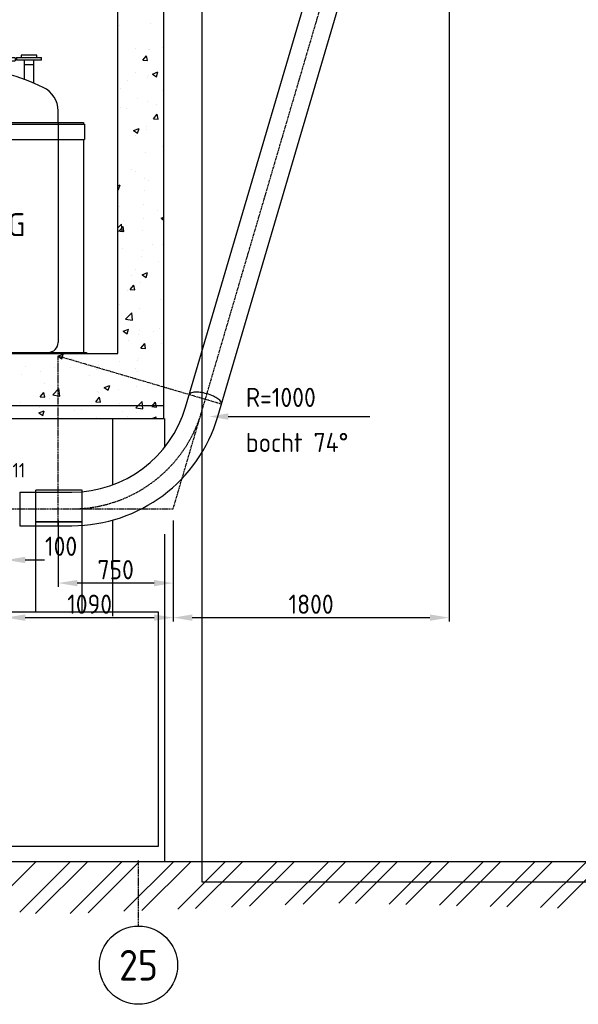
# Model space of a CAD drawing. Header units: metres. Extents: x -82085 to 58758, y -66901 to 95305.
# Tile 34 of 135: x 30017 to 33661, y -39591 to -33166. Entities that reach past the tile are written whole.
import ezdxf
from ezdxf.enums import TextEntityAlignment as Align

# ---------------------------------------------------------------- set-up
doc = ezdxf.new("R2010")
doc.units = ezdxf.units.M
doc.header["$MEASUREMENT"] = 0
doc.header["$PDSIZE"] = -1
doc.linetypes.add('CENTER-LN', pattern=[19, 10, -3, 3, -3])
doc.linetypes.add('DASHED', pattern=[19.05, 12.7, -6.35])
doc.layers.get('0').update_dxf_attribs({"linetype": 'CONTINUOUS'})
doc.layers.get('DEFPOINTS').update_dxf_attribs({"linetype": 'CONTINUOUS'})
for name, color, linetype in [('3', 3, 'CONTINUOUS'), ('ARCERING', 10, 'CONTINUOUS'), ('CL', 1, 'CENTER-LN'), ('DIM', 10, 'CONTINUOUS'), ('GEBOUW', 7, 'CONTINUOUS'), ('TEXT2', 7, 'CONTINUOUS')]:
    doc.layers.add(name, color=color, linetype=linetype)
doc.styles.add('ROMANS', font='iso.shx')
doc.styles.get("Standard").update_dxf_attribs({"font": 'iso.shx'})
doc.dimstyles.get("Standard").update_dxf_attribs({"dimtxt": 0.18, "dimasz": 0.18, "dimexe": 0.18, "dimexo": 0.0625, "dimgap": 0.09, "dimtad": 0, "dimtih": 1, "dimtoh": 1, "dimdec": 4, "dimzin": 0, "dimdsep": 46, "dimtxsty": 'Standard', "dimcen": 0.09, "dimadec": 0, "dimazin": 0, "dimtfac": 1, "dimtdec": 4, "dimtofl": 0, "dimtmove": 0, "dimatfit": 3, "dimfxl": 1, "dimtolj": 1, "dimtzin": 0, "dimarcsym": 0})
picture_1 = doc.add_image_def('image1.tif', size_in_pixel=(3464, 3760))

# ---------------------------------------------------------------- blocks, each defined once
blk = doc.blocks.new('*D502')
at = {"layer": 'DEFPOINTS', "color": 0, "transparency": 16777216}
for p in [(30267.7, -36357.8, -3239), (31017.9, -36357.8, -3239), (30267.7, -36842.2)]:
    blk.add_point(p, dxfattribs=at)
at = {"layer": 'DIM', "color": 0, "lineweight": -2, "transparency": 16777216}
for p, q in [((30267.7, -36432.8), (30267.7, -36867.2)), ((31017.9, -36432.8), (31017.9, -36867.2)), ((30892.9, -36842.2), (30392.7, -36842.2))]:
    blk.add_line(p, q, dxfattribs=at)
at = {"layer": 'DIM', "color": 0, "transparency": 16777216}
for points in [[(30392.7, -36821.4), (30392.7, -36863), (30267.7, -36842.2)], [(30892.9, -36821.4), (30892.9, -36863), (31017.9, -36842.2)]]:
    blk.add_solid(points, dxfattribs=at)
at = {"layer": 'DIM', "color": 0, "transparency": 16777216, "insert": (30642.8, -36754.7), "char_height": 125, "attachment_point": 5}
blk.add_mtext('\\A1;750', dxfattribs=at)
blk = doc.blocks.new('*D505')
at = {"layer": 'DEFPOINTS', "color": 0, "transparency": 16777216}
for p in [(32817.5, -30233.3, -3239), (31017.9, -36357.8, -3239), (32817.5, -37067.4)]:
    blk.add_point(p, dxfattribs=at)
at = {"layer": 'DIM', "color": 0, "lineweight": -2, "transparency": 16777216}
for p, q in [((32817.5, -30308.3), (32817.5, -37092.4)), ((31017.9, -36432.8), (31017.9, -37092.4)), ((31142.9, -37067.4), (32692.5, -37067.4))]:
    blk.add_line(p, q, dxfattribs=at)
at = {"layer": 'DIM', "color": 0, "transparency": 16777216}
for points in [[(31142.9, -37046.6), (31142.9, -37088.2), (31017.9, -37067.4)], [(32692.5, -37046.6), (32692.5, -37088.2), (32817.5, -37067.4)]]:
    blk.add_solid(points, dxfattribs=at)
at = {"layer": 'DIM', "color": 0, "transparency": 16777216, "insert": (31917.7, -36979.9), "char_height": 125, "attachment_point": 5}
blk.add_mtext('\\A1;1800', dxfattribs=at)
blk = doc.blocks.new('*D506')
at = {"layer": 'DEFPOINTS', "color": 0, "transparency": 16777216}
for p in [(31017.9, -36357.8, -3239), (29927.7, -36545.3, -3239), (31017.9, -37067.4)]:
    blk.add_point(p, dxfattribs=at)
at = {"layer": 'DIM', "color": 0, "lineweight": -2, "transparency": 16777216}
for p, q in [((31017.9, -36432.8), (31017.9, -37092.4)), ((29927.7, -36620.3), (29927.7, -37092.4)), ((30052.7, -37067.4), (30892.9, -37067.4))]:
    blk.add_line(p, q, dxfattribs=at)
at = {"layer": 'DIM', "color": 0, "transparency": 16777216}
for points in [[(30052.7, -37046.6), (30052.7, -37088.2), (29927.7, -37067.4)], [(30892.9, -37046.6), (30892.9, -37088.2), (31017.9, -37067.4)]]:
    blk.add_solid(points, dxfattribs=at)
at = {"layer": 'DIM', "color": 0, "transparency": 16777216, "insert": (30472.8, -36979.9), "char_height": 125, "attachment_point": 5}
blk.add_mtext('\\A1;1090', dxfattribs=at)
blk = doc.blocks.new('*X455')
at = {"color": 0}
for p, q in [((37162.6, 53551.6, 3239), (37474.2, 53863.2, 3239)), ((37367.4, 53531.9, 3239), (37698.7, 53863.2, 3239)), ((37469.8, 53522, 3239), (37811, 53863.2, 3239)), ((37695.9, 53523.6, 3239), (38035.5, 53863.2, 3239)), ((37812.8, 53528.2, 3239), (38147.7, 53863.2, 3239)), ((38046.5, 53537.5, 3239), (38372.2, 53863.2, 3239)), ((38163.4, 53542.1, 3239), (38484.5, 53863.2, 3239)), ((38397.2, 53551.4, 3239), (38709, 53863.2, 3239)), ((38514.1, 53556, 3239), (38821.2, 53863.2, 3239)), ((38747.8, 53565.2, 3239), (39045.7, 53863.2, 3239)), ((38864.7, 53569.9, 3239), (39158, 53863.2, 3239)), ((39098.5, 53579.1, 3239), (39382.5, 53863.2, 3239)), ((39215.4, 53583.8, 3239), (39494.8, 53863.2, 3239)), ((39447.2, 53591.1, 3239), (39719.3, 53863.2, 3239)), ((39557, 53588.6, 3239), (39831.5, 53863.2, 3239)), ((39776.5, 53583.7, 3239), (40056, 53863.2, 3239)), ((39886.3, 53581.2, 3239), (40168.3, 53863.2, 3239)), ((40105.8, 53576.2, 3239), (40392.8, 53863.2, 3239)), ((40215.5, 53573.7, 3239), (40505, 53863.2, 3239)), ((40435.1, 53568.7, 3239), (40729.5, 53863.2, 3239)), ((40544.8, 53566.2, 3239), (40841.8, 53863.2, 3239)), ((40764.3, 53561.2, 3239), (41066.3, 53863.2, 3239)), ((40874.1, 53558.7, 3239), (41178.6, 53863.2, 3239))]:
    blk.add_line(p, q, dxfattribs=at)
blk = doc.blocks.new('*D519')
at = {"layer": 'DEFPOINTS', "color": 0, "transparency": 16777216}
for p in [(29818.7, -36500.3), (29927.7, -36500.3), (29927.7, -36691.3)]:
    blk.add_point(p, dxfattribs=at)
at = {"layer": 'DIM', "color": 0, "lineweight": -2, "transparency": 16777216}
for p, q in [((29818.7, -36575.3), (29818.7, -36716.3)), ((29927.7, -36575.3), (29927.7, -36716.3)), ((29693.7, -36691.3), (29568.7, -36691.3)), ((30052.7, -36691.3), (30177.7, -36691.3))]:
    blk.add_line(p, q, dxfattribs=at)
at = {"layer": 'DIM', "color": 0, "transparency": 16777216}
for points in [[(29693.7, -36670.5), (29693.7, -36712.1), (29818.7, -36691.3)], [(30052.7, -36670.5), (30052.7, -36712.1), (29927.7, -36691.3)]]:
    blk.add_solid(points, dxfattribs=at)
at = {"layer": 'DIM', "color": 0, "transparency": 16777216, "insert": (30286.8, -36601.9), "char_height": 125, "attachment_point": 5}
blk.add_mtext('\\A1;100', dxfattribs=at)
blk = doc.blocks.new('*X456')
at = {"color": 0}
for p, q in [((30669.5, 8058.6, 3239), (30669.5, 8058.6, 3239)), ((30868.1, 8070.8, 3239), (30868.1, 8070.8, 3239)), ((30774.8, 7905.1, 3239), (30774.8, 7905.1, 3239)), ((30949, 7912.7, 3239), (30949, 7912.7, 3239)), ((30819.6, 7830.1, 3239), (30844.1, 7859.3, 3239)), ((30849.9, 7827.3, 3239), (30844.1, 7859.1, 3239)), ((30856.7, 7900.5, 3239), (30856.7, 7900.5, 3239)), ((30862, 7901.7, 3239), (30862, 7901.7, 3239)), ((30819.5, 7830.1, 3239), (30849.9, 7827.5, 3239)), ((30774.5, 7750.3, 3239), (30774.5, 7750.3, 3239)), ((30850.2, 7716.9, 3239), (30850.2, 7716.9, 3239)), ((30855.8, 7732.6, 3239), (30855.8, 7732.6, 3239)), ((30883.2, 7739.6, 3239), (30908.5, 7722.5, 3239)), ((30883.3, 7739.6, 3239), (30918.8, 7753.2, 3239)), ((30908.5, 7722.5, 3239), (30918.8, 7753.2, 3239)), ((30723, 7700.1, 3239), (30723, 7700.1, 3239)), ((30675.9, 7645.5, 3239), (30675.9, 7645.5, 3239)), ((30947, 7634.1, 3239), (30947, 7634.1, 3239)), ((30672.3, 7521.6, 3239), (30672.3, 7521.6, 3239)), ((30783, 7577.3, 3239), (30783, 7577.3, 3239)), ((30849.6, 7563.5, 3239), (30849.6, 7563.5, 3239)), ((30909, 7541.8, 3239), (30909, 7541.8, 3239)), ((30716.6, 7516.5, 3239), (30716.6, 7516.5, 3239)), ((30890.1, 7448, 3239), (30914.6, 7477.2, 3239)), ((30920.4, 7445.2, 3239), (30914.5, 7477, 3239)), ((30843.4, 7394.4, 3239), (30843.4, 7394.4, 3239)), ((30890, 7448, 3239), (30920.4, 7445.4, 3239)), ((30759.6, 7371.2, 3239), (30784.9, 7354.2, 3239)), ((30759.7, 7371.2, 3239), (30795.2, 7384.9, 3239)), ((30775.3, 7341.5, 3239), (30775.3, 7341.5, 3239)), ((30784.9, 7354.2, 3239), (30795.2, 7384.9, 3239)), ((30846, 7375.9, 3239), (30846, 7375.9, 3239)), ((30947.5, 7269.4, 3239), (30947.5, 7269.4, 3239)), ((30837.3, 7225.2, 3239), (30837.3, 7225.2, 3239)), ((30747, 7116.3, 3239), (30747, 7116.3, 3239)), ((30773, 7107, 3239), (30773, 7107, 3239)), ((30656.7, 7010.7, 3239), (30671.6, 7016.5, 3239)), ((30661.3, 6985.8, 3239), (30671.6, 7016.5, 3239)), ((30831.1, 7056.1, 3239), (30831.1, 7056.1, 3239)), ((30854.2, 7048, 3239), (30854.2, 7048, 3239)), ((30656.7, 6988.9, 3239), (30661.3, 6985.8, 3239)), ((30828.9, 6983, 3239), (30828.9, 6983, 3239)), ((30956.1, 6999.7, 3239), (30956.1, 6999.7, 3239)), ((30670.8, 6878.4, 3239), (30670.8, 6878.4, 3239)), ((30824.9, 6887, 3239), (30824.9, 6887, 3239)), ((30917.2, 6846.6, 3239), (30917.2, 6846.6, 3239)), ((30656.7, 6736.4, 3239), (30679.9, 6760.6, 3239)), ((30685.5, 6712.3, 3239), (30679.9, 6760.6, 3239)), ((30695.2, 6782.6, 3239), (30695.2, 6782.6, 3239)), ((30822.4, 6799.4, 3239), (30822.4, 6799.4, 3239)), ((30939.3, 6798.3, 3239), (30956.7, 6805, 3239)), ((30939.3, 6798.3, 3239), (30956.7, 6786.5, 3239)), ((30656.7, 6716.7, 3239), (30685.5, 6712.3, 3239)), ((30666.6, 6715.7, 3239), (30697, 6713, 3239)), ((30666.7, 6715.7, 3239), (30691.2, 6744.9, 3239)), ((30697, 6712.8, 3239), (30691.1, 6744.7, 3239)), ((30818.7, 6717.9, 3239), (30818.7, 6717.9, 3239)), ((30881.2, 6624.3, 3239), (30881.2, 6624.3, 3239)), ((30946, 6626.1, 3239), (30946, 6626.1, 3239)), ((30688.8, 6599, 3239), (30688.8, 6599, 3239)), ((30818.2, 6587, 3239), (30818.2, 6587, 3239)), ((30812.5, 6548.8, 3239), (30812.5, 6548.8, 3239)), ((30925.3, 6518.8, 3239), (30925.3, 6518.8, 3239)), ((30771.5, 6463.7, 3239), (30771.5, 6463.7, 3239)), ((30815.7, 6429.9, 3239), (30851.3, 6443.6, 3239)), ((30815.7, 6429.9, 3239), (30840.9, 6412.9, 3239)), ((30840.9, 6412.9, 3239), (30851.2, 6443.6, 3239)), ((30737.2, 6333.6, 3239), (30761.7, 6362.8, 3239)), ((30747.5, 6424, 3239), (30747.5, 6424, 3239)), ((30767.5, 6330.7, 3239), (30761.6, 6362.6, 3239)), ((30806.4, 6379.7, 3239), (30806.4, 6379.7, 3239)), ((30717.2, 6328.8, 3239), (30717.2, 6328.8, 3239)), ((30737.1, 6333.6, 3239), (30767.5, 6330.9, 3239)), ((30669.3, 6235.1, 3239), (30669.3, 6235.1, 3239)), ((30934.7, 6265.8, 3239), (30934.7, 6265.8, 3239)), ((30707.7, 6140.4, 3239), (30747.2, 6181.6, 3239)), ((30752.9, 6133.4, 3239), (30747.3, 6181.6, 3239)), ((30800.2, 6210.6, 3239), (30800.2, 6210.6, 3239)), ((30707.7, 6140.3, 3239), (30752.9, 6133.3, 3239)), ((30692.1, 6061.5, 3239), (30727.7, 6075.2, 3239)), ((30692.1, 6061.5, 3239), (30717.3, 6044.5, 3239)), ((30717.3, 6044.5, 3239), (30727.6, 6075.2, 3239)), ((30794, 6041.5, 3239), (30794, 6041.5, 3239)), ((30801.1, 6065.5, 3239), (30801.1, 6065.5, 3239)), ((30889.4, 6057.7, 3239), (30889.4, 6057.7, 3239)), ((30928.3, 6082.2, 3239), (30928.3, 6082.2, 3239)), ((30725.4, 6001, 3239), (30725.4, 6001, 3239)), ((30807.7, 5951.5, 3239), (30832.2, 5980.6, 3239)), ((30838, 5948.6, 3239), (30832.1, 5980.4, 3239)), ((30944.5, 5982.8, 3239), (30944.5, 5982.8, 3239)), ((30265.2, 5897.7, 3239), (30300.8, 5911.4, 3239)), ((30290.5, 5880.7, 3239), (30300.8, 5911.4, 3239)), ((30807.6, 5951.5, 3239), (30838, 5948.8, 3239)), ((30265.2, 5897.7, 3239), (30290.5, 5880.6, 3239)), ((30352, 5881.1, 3239), (30352, 5881.1, 3239)), ((30667.4, 5865.1, 3239), (30667.4, 5865.1, 3239)), ((30787.8, 5872.4, 3239), (30787.8, 5872.4, 3239)), ((30794.6, 5881.9, 3239), (30794.6, 5881.9, 3239)), ((30055.8, 5830.3, 3239), (30055.8, 5830.3, 3239)), ((30154.2, 5797.5, 3239), (30154.2, 5797.5, 3239)), ((30246, 5822.4, 3239), (30246, 5822.4, 3239)), ((30270.4, 5804.1, 3239), (30270.4, 5804.1, 3239)), ((30346.6, 5822.9, 3239), (30346.6, 5822.9, 3239)), ((30517.2, 5811, 3239), (30517.2, 5811, 3239)), ((30531.2, 5839.8, 3239), (30531.2, 5839.8, 3239)), ((30770, 5820.4, 3239), (30770, 5820.4, 3239)), ((30788.4, 5799.5, 3239), (30788.4, 5799.5, 3239)), ((30027, 5780.8, 3239), (30027, 5780.8, 3239)), ((30177.5, 5718.7, 3239), (30177.5, 5718.7, 3239)), ((30473.7, 5769.6, 3239), (30473.7, 5769.6, 3239)), ((30149.4, 5633.1, 3239), (30173.9, 5662.3, 3239)), ((30179.7, 5630.2, 3239), (30173.9, 5662.1, 3239)), ((30232.9, 5645.6, 3239), (30272.4, 5686.8, 3239)), ((30278.1, 5638.5, 3239), (30272.4, 5686.8, 3239)), ((30525.1, 5670.7, 3239), (30525.1, 5670.7, 3239)), ((30533.8, 5664.8, 3239), (30533.8, 5664.8, 3239)), ((30568.5, 5693.2, 3239), (30604, 5706.8, 3239)), ((30568.5, 5693.2, 3239), (30593.7, 5676.1, 3239)), ((30593.7, 5676.1, 3239), (30604, 5706.8, 3239)), ((30661, 5681.5, 3239), (30661, 5681.5, 3239)), ((30781.7, 5703.3, 3239), (30781.7, 5703.3, 3239)), ((30853.4, 5706.8, 3239), (30853.4, 5706.8, 3239)), ((30020.6, 5597.2, 3239), (30020.6, 5597.2, 3239)), ((30149.3, 5633.1, 3239), (30179.7, 5630.4, 3239)), ((30213, 5622.5, 3239), (30213, 5622.5, 3239)), ((30232.9, 5645.5, 3239), (30278.1, 5638.5, 3239)), ((30264.2, 5635, 3239), (30264.2, 5635, 3239)), ((30513.7, 5601.2, 3239), (30544.1, 5598.6, 3239)), ((30513.8, 5601.2, 3239), (30538.3, 5630.4, 3239)), ((30544.1, 5598.4, 3239), (30538.2, 5630.2, 3239)), ((30667.8, 5591.8, 3239), (30667.8, 5591.8, 3239)), ((30775, 5561.5, 3239), (30814.6, 5602.7, 3239)), ((30820.2, 5554.4, 3239), (30814.6, 5602.7, 3239)), ((30878.2, 5569.3, 3239), (30902.7, 5598.5, 3239)), ((30908.5, 5566.5, 3239), (30902.6, 5598.3, 3239)), ((30141.6, 5529.3, 3239), (30177.2, 5543, 3239)), ((30141.6, 5529.3, 3239), (30166.9, 5512.3, 3239)), ((30147.1, 5562.8, 3239), (30147.1, 5562.8, 3239)), ((30166.9, 5512.3, 3239), (30177.2, 5543, 3239)), ((30371.5, 5541, 3239), (30371.5, 5541, 3239)), ((30418.3, 5551.4, 3239), (30418.3, 5551.4, 3239)), ((30689.4, 5539.9, 3239), (30689.4, 5539.9, 3239)), ((30775.1, 5561.4, 3239), (30820.2, 5554.4, 3239)), ((30775.5, 5534.1, 3239), (30775.5, 5534.1, 3239)), ((30878.1, 5569.3, 3239), (30908.4, 5566.7, 3239)), ((30254.2, 5494.6, 3239), (30254.2, 5494.6, 3239)), ((30518.9, 5501.6, 3239), (30518.9, 5501.6, 3239)), ((30719.7, 5506.5, 3239), (30719.7, 5506.5, 3239)), ((30880.9, 5492.2, 3239), (30907.3, 5502.3, 3239)), ((30903.9, 5492.2, 3239), (30907.3, 5502.3, 3239))]:
    blk.add_line(p, q, dxfattribs=at)
blk = doc.blocks.new('*D494')
at = {"layer": 'DEFPOINTS', "color": 0, "transparency": 16777216}
for p in [(10407.9, -36375.3, -3239), (10407.9, -36375.3, -3239), (31013.5, -36375.3, -3239), (10103.9, -36746.1), (9966.4, -38142.7)]:
    blk.add_point(p, dxfattribs=at)
at = {"layer": 'DIM', "color": 0, "lineweight": -2, "transparency": 16777216}
blk.add_line((10332.9, -36375.3), (9903.4, -36375.3), dxfattribs=at)
blk.add_arc((10407.9, -36375.3), 479.5, 194.97931, 240.99532, dxfattribs=at)
at = {"layer": 'DIM', "color": 0, "transparency": 16777216}
for points in [[(9924, -36502), (9965.3, -36496.5), (9928.4, -36375.3)], [(10183, -36775.3), (10167.8, -36814), (10291.7, -36840.5)]]:
    blk.add_solid(points, dxfattribs=at)
at = {"layer": 'DIM', "color": 0, "transparency": 16777216, "insert": (10162.7, -36530.4), "char_height": 125, "attachment_point": 5, "rotation": 302.32682}
blk.add_mtext('\\A1;76°', dxfattribs=at)
blk = doc.blocks.new('PE-Aanmaaktank')
at = {"color": 1, "linetype": 'DASHED', "ltscale": 0.25}
for p, q in [((1450, 0), (1450, 1525)), ((2850, 0), (2850, 1525))]:
    blk.add_line(p, q, dxfattribs=at)
for points in [[(950, 2325), (650, 2325), (650, 2115), (950, 2115)], [(2300, 2325), (2000, 2325), (2000, 2115), (2300, 2115)], [(3350, 2325), (3650, 2325), (3650, 2115), (3350, 2115)]]:
    blk.add_lwpolyline(points, close=True, dxfattribs=at)
at = {"layer": '3'}
for points in [[(950, 2115), (650, 2115), (650, 1525), (950, 1525)], [(2000, 2115), (2300, 2115), (2300, 1525), (2000, 1525)], [(3350, 2115), (3650, 2115), (3650, 1525), (3350, 1525)], [(150, 0), (4150, 0), (4150, 1525), (150, 1525)]]:
    blk.add_lwpolyline(points, close=True, dxfattribs=at)
blk = doc.blocks.new('NaOH tank')
for p, q in [((-576, 1938.8), (-474, 1938.8)), ((-576, 1924.8), (-576, 1938.8)), ((-474, 1938.8), (-474, 1924.8)), ((-229.7, 1938.8), (-441.7, 1938.8)), ((-441.7, 1938.8), (-441.7, 1913.8)), ((-350, 1938.8), (-350, 1962.1)), ((350, 1962.1), (-350, 1962.1)), ((-350, 1942.1), (350, 1942.1)), ((-229.7, 1913.8), (-229.7, 1938.8)), ((-69, 1938.8), (69, 1938.8)), ((-69, 1921.8), (-69, 1938.8)), ((69, 1938.8), (69, 1921.8)), ((266.9, 1938.8), (404.9, 1938.8)), ((266.9, 1921.8), (266.9, 1938.8)), ((350, 1938.8), (350, 1962.1)), ((404.9, 1938.8), (404.9, 1921.8)), ((576, 1938.8), (474, 1938.8)), ((474, 1938.8), (474, 1924.8)), ((576, 1924.8), (576, 1938.8)), ((-442.5, 1924.8), (-607.5, 1924.8)), ((-607.5, 1906.8), (-607.5, 1924.8)), ((-607.5, 1906.8), (-478.2, 1906.8)), ((-556.5, 1757.3), (-556.5, 1906.8)), ((-556.5, 1875.8), (-493.5, 1875.8)), ((-493.5, 1906.8), (-493.5, 1782.1)), ((-478.2, 1913.8), (-193.2, 1913.8)), ((-478.2, 1913.8), (-478.2, 1889.8)), ((-193.2, 1889.8), (-478.2, 1889.8)), ((-442.5, 1924.8), (-442.5, 1913.8)), ((-416.9, 1889.8), (-415.7, 1887.8)), ((-255.7, 1887.8), (-415.7, 1887.8)), ((-415.7, 1887.8), (-415.7, 1746.4)), ((-255.7, 1887.8), (-254.6, 1889.8)), ((-255.7, 1788.8), (-255.7, 1887.8)), ((-69, 1922.1), (-229.7, 1922.1)), ((-193.2, 1889.8), (-193.2, 1913.8)), ((100, 1921.8), (-100, 1921.8)), ((-100, 1901.8), (-100, 1921.8)), ((-100, 1901.8), (100, 1901.8)), ((-45, 1886.8), (-51.4, 1901.8)), ((-45, 1886.8), (45, 1886.8)), ((-45, 1886.8), (-45, 1858.8)), ((51.4, 1901.8), (45, 1886.8)), ((45, 1886.8), (45, 1788.8)), ((266.9, 1922.1), (69, 1922.1)), ((100, 1921.8), (100, 1901.8)), ((435.9, 1921.8), (235.9, 1921.8)), ((235.9, 1901.8), (235.9, 1921.8)), ((235.9, 1901.8), (435.9, 1901.8)), ((290.9, 1886.8), (284.4, 1901.8)), ((290.9, 1886.8), (380.9, 1886.8)), ((290.9, 1886.8), (290.9, 1800.4)), ((387.3, 1901.8), (380.9, 1886.8)), ((380.9, 1886.8), (380.9, 1788.8)), ((435.9, 1921.8), (435.9, 1901.8)), ((442.5, 1924.8), (607.5, 1924.8)), ((442.5, 1924.8), (442.5, 1906.8)), ((607.5, 1906.8), (442.5, 1906.8)), ((493.5, 1906.8), (493.5, 1782.1)), ((556.5, 1875.8), (493.5, 1875.8)), ((556.5, 1757.3), (556.5, 1906.8)), ((607.5, 1906.8), (607.5, 1924.8)), ((-255.7, 1846.8), (-415.7, 1846.8)), ((-45, 1838.2), (-255.7, 1838.2)), ((-45, 1858.8), (45, 1858.8)), ((-45, 1858.8), (-45, 1788.8)), ((290.9, 1838.2), (45, 1838.2)), ((-715, 1500), (-715, 1576)), ((715, 1500), (715, 1576)), ((-887, 1490), (887, 1490)), ((-887, 1490), (-887, 1390)), ((-881, 1500), (881, 1500)), ((-881, 1500), (-881, 1490)), ((881, 1500), (881, 1490)), ((887, 1490), (887, 1390)), ((-887, 1390), (887, 1390)), ((-881, 1390), (-881, 0)), ((881, 1390), (881, 0)), ((-900, 0), (900, 0)), ((-900, 0), (-900, -6)), ((-650, 0), (650, 0)), ((900, 0), (900, -6)), ((-900, -6), (900, -6))]:
    blk.add_line(p, q)
at = {"color": 1}
for p, q in [((-715, 1500), (-715, 64.9)), ((715, 1500), (715, 65))]:
    blk.add_line(p, q, dxfattribs=at)
for centre, radius, start, end in [((0, 857.1), 1145, 74.81071, 105.18929), ((0, 440), 1430, 106.9013, 115.62884), ((0, 440), 1430, 64.37116, 74.55301), ((-382.7, 1944.8), 201.1, 260.53554, 309.13347), ((-545, 1576), 170, 115.62884, 180), ((545, 1576), 170, 0, 64.37116)]:
    blk.add_arc(centre, radius, start, end)
for centre, start, end in [((-650, 65), 180.00001, 270.00016), ((650, 65), 269.9999, 359.99999)]:
    blk.add_arc(centre, 65, start, end, dxfattribs=at)
for centre, major_axis, ratio, start_param, end_param in [((335.9, 1794.6), (45, -5.8), 0.368101, 3.141593, 6.283185), ((0, 1788.8), (-45, 0), 0.371143, 0, 3.141593)]:
    blk.add_ellipse(centre, major_axis=major_axis, ratio=ratio, start_param=start_param, end_param=end_param)

msp = doc.modelspace()

# ---------------------------------------------------------------- linework, layer by layer
at = {"layer": '3'}
for p, q in [((31098.97165, -35693.2489, 3238.98623), (32526.17606, -30836.115, 3238.98623)), ((31309.18461, -35755.01719, 3238.98623), (32736.38902, -30897.88329, 3238.98623)), ((30017.68034, -36248.2911, 3238.98623), (30357.37249, -36248.2911, 3238.98623)), ((30017.68034, -36248.2911, 3238.98623), (30017.68034, -36467.3911, 3238.98623)), ((30017.68034, -36467.3911, 3238.98623), (30357.37249, -36467.3911, 3238.98623))]:
    msp.add_line(p, q, dxfattribs=at)
at = {"layer": '3', "elevation": 3238.98623}
msp.add_lwpolyline([(31332.85526, -35674.46003, 0.2211144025), (31330.89978, -35661.47157, 0.0913638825), (31309.69475, -35639.46632, 0.0481074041), (31280.63422, -35622.61242, 0.0359202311), (31238.5314, -35606.87994, 0.0359202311), (31194.61032, -35597.33544, 0.0481074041), (31161.05174, -35595.78954, 0.0913638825), (31131.31327, -35602.82572, 0.2211144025), (31122.64231, -35612.69173, 0.2211144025)], format="xyb", dxfattribs=at)
at = {"layer": '3'}
for radius in [772.95128, 992.05128]:
    msp.add_arc((30357.37249, -35475.33982, 3238.98623), radius, 270, 343.625273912, dxfattribs=at)
at = {"layer": 'CL'}
for p, q in [((31017.87142, -36357.8411, 3238.98623), (32817.48925, -30233.2911, 3238.98623)), ((30267.68034, -36467.3911, 3238.98623), (30267.68034, -35361.47249, 3238.98623)), ((31332.85526, -35674.46003, 3238.98623), (30267.68034, -35361.47249, 3238.98623)), ((10412.25065, -36357.8411, 3238.98623), (31017.87142, -36357.8411, 3238.98623))]:
    msp.add_line(p, q, dxfattribs=at)
msp.add_arc((30357.37249, -35475.33982, 3238.98623), 882.50128, 270, 343.625273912, dxfattribs=at)
at = {"layer": 'DIM'}
for p, q in [((31376.99335, -35755.17033, 3238.98623), (31819.26017, -35755.17033, 3238.98623)), ((31492.37185, -35755.17033, 3238.98623), (32301.89566, -35755.17033, 3238.98623))]:
    msp.add_line(p, q, dxfattribs=at)
msp.add_solid([(31376.99335, -35776.00366, 3238.98623), (31376.99335, -35734.33699, 3238.98623), (31251.99335, -35755.17033, 3238.98623)], dxfattribs=at)
at = {"layer": 'GEBOUW'}
for p, q in [((30656.68034, -35342.8411, 3238.98623), (30656.68034, -29978.06686, 3238.98623)), ((30956.68034, -35767.8411, 3238.98623), (30956.68034, -29978.06686, 3238.98623)), ((2117.12319, -35342.8411, 3238.98623), (30656.68034, -35342.8411, 3238.98623)), ((2117.12319, -35682.8411, 3238.98623), (30956.68034, -35682.8411, 3238.98623)), ((2117.12319, -35767.8411, 3238.98623), (30956.68034, -35767.8411, 3238.98623)), ((30621.68034, -35767.8411, 3238.98623), (30621.68034, -36201.6972, 3238.98623)), ((30961.68034, -35767.8411, 3238.98623), (30961.68034, -35957.27935, 3238.98623)), ((30621.68034, -36431.53389, 3238.98623), (30621.68034, -37057.8411, 3238.98623)), ((30961.68034, -36521.9911, 3238.98623), (30961.68034, -38657.8411, 3238.98623)), ((2117.12319, -38657.8411, 3238.98623), (41661.68034, -38657.8411, 3238.98623))]:
    msp.add_line(p, q, dxfattribs=at)
at = {"layer": 'TEXT2', "color": 1, "linetype": 'CENTER-LN'}
msp.add_line((30791.68034, -39080.53535, 3238.98623), (30791.68034, -38652.8411, 3238.98623), dxfattribs=at)
at = {"layer": 'TEXT2'}
msp.add_circle((30791.68034, -39335.63647, 3238.98623), 255.10112, dxfattribs=at)

# ---------------------------------------------------------------- block references
msp.add_blockref('PE-Aanmaaktank', (26771.68034, -38557.8411, 3238.98623))
at = {"layer": '3'}
msp.add_blockref('NaOH tank', (29552.26835, -35336.8411, 3238.98623), dxfattribs=at)
at = {"layer": 'ARCERING'}
for name, p in [('*X456', (0, -41260.00793, 3238.98623)), ('*X455', (-7349.54789, -92521.00416, 3238.98623))]:
    msp.add_blockref(name, p, dxfattribs=at)

# ---------------------------------------------------------------- texts
at = {"layer": 'DIM', "style": 'ROMANS'}
for s, p in [('R=1000 ', (31492.37185, -35630.17033, 3238.98623)), ('bocht 74%%d', (31492.37185, -35924.29829, 3238.98623))]:
    msp.add_text(s, height=125, dxfattribs=at).set_placement(p, align=Align.MIDDLE_LEFT)
at = {"layer": 'GEBOUW', "style": 'ROMANS'}
for s, height, p in [('NATRONLOOG', 150, (29489.34686, -34503.06077, 3238.98623)), ('VP-11', 93.75, (29909.70787, -36105.76442, 3238.98623))]:
    msp.add_text(s, height=height, dxfattribs=at).set_placement(p, align=Align.MIDDLE)
at = {"layer": 'TEXT2', "style": 'ROMANS'}
msp.add_text('25', height=200, dxfattribs=at).set_placement((30791.68034, -39335.63647, 3238.98623), align=Align.MIDDLE)

# ---------------------------------------------------------------- dimensions: what is measured, and where the dimension line sits
at = {"layer": 'DIM'}
for base, p1, p2, picture, middle in [((32817.48925, -37067.4138, 3238.98623), (31017.87142, -36357.8411), (32817.48925, -30233.2911), '*D505', (31917.68034, -36979.9138, 3238.98623)), ((31017.87142, -37067.4138, 3238.98623), (29927.68034, -36545.3411), (31017.87142, -36357.8411), '*D506', (30472.77588, -36979.9138, 3238.98623)), ((30267.68034, -36842.18566, 3238.98623), (31017.87142, -36357.8411), (30267.68034, -36357.8411), '*D502', (30642.77588, -36754.68566, 3238.98623))]:
    dim = msp.add_linear_dim(base=base, p1=p1, p2=p2, dimstyle='Standard', override={"dimtxt": 125, "dimasz": 125, "dimexe": 25, "dimexo": 75, "dimgap": 25, "dimtad": 1, "dimtih": 0, "dimtoh": 0, "dimdec": 0, "dimzin": 3, "dimcen": 0, "dimtfac": 0.008, "dimtdec": 0, "dimtmove": 0, "dimtzin": 3}, dxfattribs=at)
    dim.commit()
    dim.dimension.update_dxf_attribs({"geometry": picture, "text_midpoint": middle})
dim = msp.add_angular_dim_2l(base=(10103.86404, -36746.08565), line1=((10407.88832, -36375.30449), (9966.39769, -38142.69204, 3238.98623)), line2=((10407.88832, -36375.30449), (31013.50909, -36375.30449)), dimstyle='Standard', override={"dimtxt": 125, "dimasz": 125, "dimexe": 25, "dimexo": 75, "dimgap": 0, "dimtad": 1, "dimtih": 0, "dimtoh": 0, "dimdec": 0, "dimzin": 3, "dimcen": 0, "dimtfac": 0.008, "dimtdec": 0, "dimtmove": 2, "dimtzin": 3}, dxfattribs=at)
dim.commit()
dim.dimension.update_dxf_attribs({"geometry": '*D494', "text_midpoint": (10162.73224, -36530.44637, 3238.98623), "dimtype": 162})
dim = msp.add_linear_dim(base=(29927.68034, -36691.28732, 3238.98623), p1=(29818.68034, -36500.3411, 3238.98623), p2=(29927.68034, -36500.3411, 3238.98623), angle=0, text='100', dimstyle='Standard', override={"dimtxt": 125, "dimasz": 125, "dimexe": 25, "dimexo": 75, "dimgap": 0, "dimtad": 1, "dimtih": 0, "dimtoh": 0, "dimdec": 0, "dimzin": 3, "dimcen": 0, "dimtfac": 0.008, "dimtdec": 0, "dimtmove": 2, "dimtzin": 3}, dxfattribs=at)
dim.commit()
dim.dimension.update_dxf_attribs({"geometry": '*D519', "text_midpoint": (30286.78217, -36601.86618, 3238.98623), "dimtype": 161})

# ---------------------------------------------------------------- pictures from other files: only their frames are drawn
image = msp.add_image(picture_1, insert=(31207.07707, -38793.356, 3238.98623), size_in_units=(21756.144, 23615.21404))
image.dxf.flags = 7

doc.saveas('drawing.dxf')
